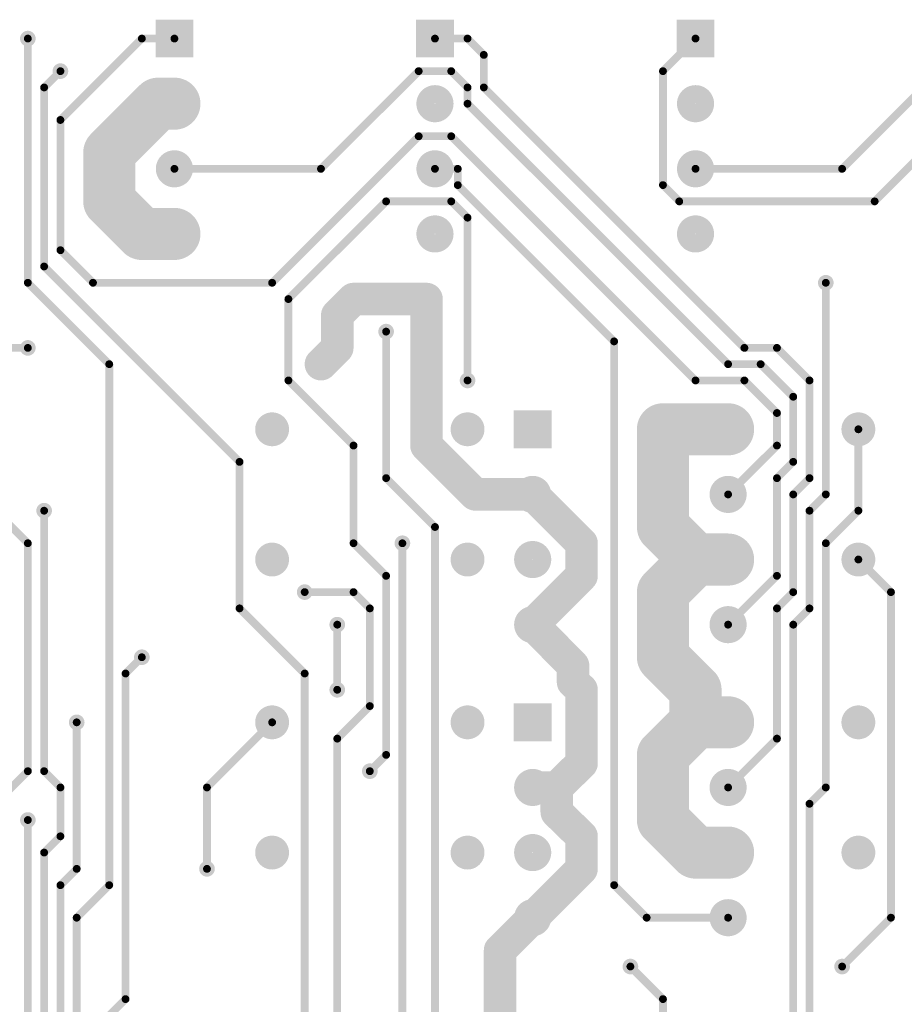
# Model space of a CAD drawing. Extents: x 0.24 to 7.39, y 0.21 to 4.62.
# Tile 8 of 11: x 2.81 to 4.17, y 2.99 to 4.5. Entities that reach past the tile are written whole.
import ezdxf

# ---------------------------------------------------------------- set-up
doc = ezdxf.new("R2010")
doc.units = 0

msp = doc.modelspace()

# ---------------------------------------------------------------- linework, layer by layer
at = {"layer": 'BOT'}
for points, const_width in [([(2.815, 4.471, 1), (2.827, 4.471, 1)], 0.012), ([(2.818, 4.471, 1), (2.824, 4.471, 1)], 0.006), ([(2.993, 4.471, 1), (2.999, 4.471, 1)], 0.006), ([(2.993, 4.471, 1), (2.999, 4.471, 1)], 0.006), ([(3.043, 4.471, 1), (3.049, 4.471, 1)], 0.006), ([(3.443, 4.471, 1), (3.449, 4.471, 1)], 0.006), ([(3.493, 4.471, 1), (3.499, 4.471, 1)], 0.006), ([(3.493, 4.471, 1), (3.499, 4.471, 1)], 0.006), ([(3.843, 4.471, 1), (3.849, 4.471, 1)], 0.006), ([(3.518, 4.446, 1), (3.524, 4.446, 1)], 0.006), ([(3.518, 4.446, 1), (3.524, 4.446, 1)], 0.006), ([(2.865, 4.421, 1), (2.877, 4.421, 1)], 0.012), ([(2.868, 4.421, 1), (2.874, 4.421, 1)], 0.006), ([(3.418, 4.421, 1), (3.424, 4.421, 1)], 0.006), ([(3.418, 4.421, 1), (3.424, 4.421, 1)], 0.006), ([(3.468, 4.421, 1), (3.474, 4.421, 1)], 0.006), ([(3.468, 4.421, 1), (3.474, 4.421, 1)], 0.006), ([(3.793, 4.421, 1), (3.799, 4.421, 1)], 0.006), ([(3.793, 4.421, 1), (3.799, 4.421, 1)], 0.006), ([(2.843, 4.396, 1), (2.849, 4.396, 1)], 0.006), ([(2.843, 4.396, 1), (2.849, 4.396, 1)], 0.006), ([(3.001, 4.371, 1), (3.041, 4.371, 1)], 0.04), ([(3.001, 4.371, 1), (3.041, 4.371, 1)], 0.04), ([(3.026, 4.371, 1), (3.066, 4.371, 1)], 0.04), ([(3.493, 4.396, 1), (3.499, 4.396, 1)], 0.006), ([(3.493, 4.396, 1), (3.499, 4.396, 1)], 0.006), ([(3.518, 4.396, 1), (3.524, 4.396, 1)], 0.006), ([(3.518, 4.396, 1), (3.524, 4.396, 1)], 0.006), ([(3.032, 4.371, 1), (3.06, 4.371, 1)], 0.029), ([(3.432, 4.371, 1), (3.46, 4.371, 1)], 0.029), ([(3.832, 4.371, 1), (3.86, 4.371, 1)], 0.029), ([(3.493, 4.371, 1), (3.499, 4.371, 1)], 0.006), ([(3.493, 4.371, 1), (3.499, 4.371, 1)], 0.006), ([(2.868, 4.346, 1), (2.874, 4.346, 1)], 0.006), ([(2.868, 4.346, 1), (2.874, 4.346, 1)], 0.006), ([(2.926, 4.296, 1), (2.966, 4.296, 1)], 0.04), ([(2.926, 4.296, 1), (2.966, 4.296, 1)], 0.04), ([(3.418, 4.321, 1), (3.424, 4.321, 1)], 0.006), ([(3.418, 4.321, 1), (3.424, 4.321, 1)], 0.006), ([(3.468, 4.321, 1), (3.474, 4.321, 1)], 0.006), ([(3.468, 4.321, 1), (3.474, 4.321, 1)], 0.006), ([(3.032, 4.271, 1), (3.06, 4.271, 1)], 0.029), ([(3.432, 4.271, 1), (3.46, 4.271, 1)], 0.029), ([(3.832, 4.271, 1), (3.86, 4.271, 1)], 0.029), ([(3.043, 4.271, 1), (3.049, 4.271, 1)], 0.006), ([(3.268, 4.271, 1), (3.274, 4.271, 1)], 0.006), ([(3.268, 4.271, 1), (3.274, 4.271, 1)], 0.006), ([(3.443, 4.271, 1), (3.449, 4.271, 1)], 0.006), ([(3.478, 4.271, 1), (3.484, 4.271, 1)], 0.006), ([(3.478, 4.271, 1), (3.484, 4.271, 1)], 0.006), ([(3.843, 4.271, 1), (3.849, 4.271, 1)], 0.006), ([(4.068, 4.271, 1), (4.074, 4.271, 1)], 0.006), ([(4.068, 4.271, 1), (4.074, 4.271, 1)], 0.006), ([(2.926, 4.221, 1), (2.966, 4.221, 1)], 0.04), ([(2.926, 4.221, 1), (2.966, 4.221, 1)], 0.04), ([(3.478, 4.246, 1), (3.484, 4.246, 1)], 0.006), ([(3.478, 4.246, 1), (3.484, 4.246, 1)], 0.006), ([(3.793, 4.246, 1), (3.799, 4.246, 1)], 0.006), ([(3.793, 4.246, 1), (3.799, 4.246, 1)], 0.006), ([(3.368, 4.221, 1), (3.374, 4.221, 1)], 0.006), ([(3.368, 4.221, 1), (3.374, 4.221, 1)], 0.006), ([(3.468, 4.221, 1), (3.474, 4.221, 1)], 0.006), ([(3.468, 4.221, 1), (3.474, 4.221, 1)], 0.006), ([(3.818, 4.221, 1), (3.824, 4.221, 1)], 0.006), ([(3.818, 4.221, 1), (3.824, 4.221, 1)], 0.006), ([(4.118, 4.221, 1), (4.124, 4.221, 1)], 0.006), ([(4.118, 4.221, 1), (4.124, 4.221, 1)], 0.006), ([(2.976, 4.171, 1), (3.016, 4.171, 1)], 0.04), ([(2.976, 4.171, 1), (3.016, 4.171, 1)], 0.04), ([(3.026, 4.171, 1), (3.066, 4.171, 1)], 0.04), ([(3.032, 4.171, 1), (3.06, 4.171, 1)], 0.029), ([(3.432, 4.171, 1), (3.46, 4.171, 1)], 0.029), ([(3.493, 4.196, 1), (3.499, 4.196, 1)], 0.006), ([(3.493, 4.196, 1), (3.499, 4.196, 1)], 0.006), ([(3.832, 4.171, 1), (3.86, 4.171, 1)], 0.029), ([(2.868, 4.146, 1), (2.874, 4.146, 1)], 0.006), ([(2.868, 4.146, 1), (2.874, 4.146, 1)], 0.006), ([(2.843, 4.121, 1), (2.849, 4.121, 1)], 0.006), ([(2.843, 4.121, 1), (2.849, 4.121, 1)], 0.006), ([(2.818, 4.096, 1), (2.824, 4.096, 1)], 0.006), ([(2.818, 4.096, 1), (2.824, 4.096, 1)], 0.006), ([(2.918, 4.096, 1), (2.924, 4.096, 1)], 0.006), ([(2.918, 4.096, 1), (2.924, 4.096, 1)], 0.006), ([(3.193, 4.096, 1), (3.199, 4.096, 1)], 0.006), ([(3.193, 4.096, 1), (3.199, 4.096, 1)], 0.006), ([(4.04, 4.096, 1), (4.052, 4.096, 1)], 0.012), ([(4.043, 4.096, 1), (4.049, 4.096, 1)], 0.006), ([(3.3085, 4.071, 1), (3.3335, 4.071, 1)], 0.025), ([(3.3085, 4.071, 1), (3.3335, 4.071, 1)], 0.025), ([(3.4205, 4.071, 1), (3.4455, 4.071, 1)], 0.025), ([(3.4205, 4.071, 1), (3.4455, 4.071, 1)], 0.025), ([(3.218, 4.071, 1), (3.224, 4.071, 1)], 0.006), ([(3.218, 4.071, 1), (3.224, 4.071, 1)], 0.006), ([(3.2835, 4.046, 1), (3.3085, 4.046, 1)], 0.025), ([(3.2835, 4.046, 1), (3.3085, 4.046, 1)], 0.025), ([(3.365, 4.021, 1), (3.377, 4.021, 1)], 0.012), ([(3.368, 4.021, 1), (3.374, 4.021, 1)], 0.006), ([(2.815, 3.996, 1), (2.827, 3.996, 1)], 0.012), ([(3.2835, 3.996, 1), (3.3085, 3.996, 1)], 0.025), ([(3.2835, 3.996, 1), (3.3085, 3.996, 1)], 0.025), ([(3.718, 4.006, 1), (3.724, 4.006, 1)], 0.006), ([(3.718, 4.006, 1), (3.724, 4.006, 1)], 0.006), ([(2.818, 3.996, 1), (2.824, 3.996, 1)], 0.006), ([(3.2585, 3.971, 1), (3.2835, 3.971, 1)], 0.025), ([(3.918, 3.996, 1), (3.924, 3.996, 1)], 0.006), ([(3.918, 3.996, 1), (3.924, 3.996, 1)], 0.006), ([(3.968, 3.996, 1), (3.974, 3.996, 1)], 0.006), ([(3.968, 3.996, 1), (3.974, 3.996, 1)], 0.006), ([(2.943, 3.971, 1), (2.949, 3.971, 1)], 0.006), ([(2.943, 3.971, 1), (2.949, 3.971, 1)], 0.006), ([(3.265, 3.971, 1), (3.277, 3.971, 1)], 0.012), ([(3.893, 3.971, 1), (3.899, 3.971, 1)], 0.006), ([(3.893, 3.971, 1), (3.899, 3.971, 1)], 0.006), ([(3.943, 3.971, 1), (3.949, 3.971, 1)], 0.006), ([(3.943, 3.971, 1), (3.949, 3.971, 1)], 0.006), ([(3.218, 3.946, 1), (3.224, 3.946, 1)], 0.006), ([(3.218, 3.946, 1), (3.224, 3.946, 1)], 0.006), ([(3.49, 3.946, 1), (3.502, 3.946, 1)], 0.012), ([(3.493, 3.946, 1), (3.499, 3.946, 1)], 0.006), ([(3.843, 3.946, 1), (3.849, 3.946, 1)], 0.006), ([(3.843, 3.946, 1), (3.849, 3.946, 1)], 0.006), ([(3.918, 3.946, 1), (3.924, 3.946, 1)], 0.006), ([(3.918, 3.946, 1), (3.924, 3.946, 1)], 0.006), ([(4.018, 3.946, 1), (4.024, 3.946, 1)], 0.006), ([(4.018, 3.946, 1), (4.024, 3.946, 1)], 0.006), ([(3.993, 3.921, 1), (3.999, 3.921, 1)], 0.006), ([(3.993, 3.921, 1), (3.999, 3.921, 1)], 0.006), ([(3.776, 3.871, 1), (3.816, 3.871, 1)], 0.04), ([(3.776, 3.871, 1), (3.816, 3.871, 1)], 0.04), ([(3.776, 3.871, 1), (3.816, 3.871, 1)], 0.04), ([(3.876, 3.871, 1), (3.916, 3.871, 1)], 0.04), ([(3.876, 3.871, 1), (3.916, 3.871, 1)], 0.04), ([(3.968, 3.896, 1), (3.974, 3.896, 1)], 0.006), ([(3.968, 3.896, 1), (3.974, 3.896, 1)], 0.006), ([(3.183, 3.871, 1), (3.209, 3.871, 1)], 0.026), ([(3.483, 3.871, 1), (3.509, 3.871, 1)], 0.026), ([(3.882, 3.871, 1), (3.91, 3.871, 1)], 0.029), ([(4.083, 3.871, 1), (4.109, 3.871, 1)], 0.026), ([(3.4205, 3.846, 1), (3.4455, 3.846, 1)], 0.025), ([(3.4205, 3.846, 1), (3.4455, 3.846, 1)], 0.025), ([(3.79, 3.871, 1), (3.802, 3.871, 1)], 0.012), ([(4.093, 3.871, 1), (4.099, 3.871, 1)], 0.006), ([(3.318, 3.846, 1), (3.324, 3.846, 1)], 0.006), ([(3.318, 3.846, 1), (3.324, 3.846, 1)], 0.006), ([(3.968, 3.846, 1), (3.974, 3.846, 1)], 0.006), ([(3.968, 3.846, 1), (3.974, 3.846, 1)], 0.006), ([(3.143, 3.821, 1), (3.149, 3.821, 1)], 0.006), ([(3.143, 3.821, 1), (3.149, 3.821, 1)], 0.006), ([(3.993, 3.821, 1), (3.999, 3.821, 1)], 0.006), ([(3.993, 3.821, 1), (3.999, 3.821, 1)], 0.006), ([(3.368, 3.796, 1), (3.374, 3.796, 1)], 0.006), ([(3.368, 3.796, 1), (3.374, 3.796, 1)], 0.006), ([(3.4955, 3.771, 1), (3.5205, 3.771, 1)], 0.025), ([(3.4955, 3.771, 1), (3.5205, 3.771, 1)], 0.025), ([(3.582, 3.771, 1), (3.61, 3.771, 1)], 0.029), ([(3.5835, 3.771, 1), (3.6085, 3.771, 1)], 0.025), ([(3.5835, 3.771, 1), (3.6085, 3.771, 1)], 0.025), ([(3.882, 3.771, 1), (3.91, 3.771, 1)], 0.029), ([(3.968, 3.796, 1), (3.974, 3.796, 1)], 0.006), ([(3.968, 3.796, 1), (3.974, 3.796, 1)], 0.006), ([(4.018, 3.796, 1), (4.024, 3.796, 1)], 0.006), ([(4.018, 3.796, 1), (4.024, 3.796, 1)], 0.006), ([(3.893, 3.771, 1), (3.899, 3.771, 1)], 0.006), ([(3.993, 3.771, 1), (3.999, 3.771, 1)], 0.006), ([(3.993, 3.771, 1), (3.999, 3.771, 1)], 0.006), ([(4.043, 3.771, 1), (4.049, 3.771, 1)], 0.006), ([(4.043, 3.771, 1), (4.049, 3.771, 1)], 0.006), ([(2.84, 3.746, 1), (2.852, 3.746, 1)], 0.012), ([(2.843, 3.746, 1), (2.849, 3.746, 1)], 0.006), ([(3.776, 3.721, 1), (3.816, 3.721, 1)], 0.04), ([(3.776, 3.721, 1), (3.816, 3.721, 1)], 0.04), ([(4.018, 3.746, 1), (4.024, 3.746, 1)], 0.006), ([(4.018, 3.746, 1), (4.024, 3.746, 1)], 0.006), ([(4.093, 3.746, 1), (4.099, 3.746, 1)], 0.006), ([(4.093, 3.746, 1), (4.099, 3.746, 1)], 0.006), ([(3.443, 3.721, 1), (3.449, 3.721, 1)], 0.006), ([(3.443, 3.721, 1), (3.449, 3.721, 1)], 0.006), ([(3.6585, 3.696, 1), (3.6835, 3.696, 1)], 0.025), ([(3.6585, 3.696, 1), (3.6835, 3.696, 1)], 0.025), ([(3.39, 3.696, 1), (3.402, 3.696, 1)], 0.012), ([(3.826, 3.671, 1), (3.866, 3.671, 1)], 0.04), ([(3.826, 3.671, 1), (3.866, 3.671, 1)], 0.04), ([(3.826, 3.671, 1), (3.866, 3.671, 1)], 0.04), ([(3.826, 3.671, 1), (3.866, 3.671, 1)], 0.04), ([(3.876, 3.671, 1), (3.916, 3.671, 1)], 0.04), ([(3.876, 3.671, 1), (3.916, 3.671, 1)], 0.04), ([(2.818, 3.696, 1), (2.824, 3.696, 1)], 0.006), ([(2.818, 3.696, 1), (2.824, 3.696, 1)], 0.006), ([(3.183, 3.671, 1), (3.209, 3.671, 1)], 0.026), ([(3.318, 3.696, 1), (3.324, 3.696, 1)], 0.006), ([(3.318, 3.696, 1), (3.324, 3.696, 1)], 0.006), ([(3.393, 3.696, 1), (3.399, 3.696, 1)], 0.006), ([(3.483, 3.671, 1), (3.509, 3.671, 1)], 0.026), ([(3.582, 3.671, 1), (3.61, 3.671, 1)], 0.029), ([(3.882, 3.671, 1), (3.91, 3.671, 1)], 0.029), ([(4.043, 3.696, 1), (4.049, 3.696, 1)], 0.006), ([(4.043, 3.696, 1), (4.049, 3.696, 1)], 0.006), ([(4.083, 3.671, 1), (4.109, 3.671, 1)], 0.026), ([(4.093, 3.671, 1), (4.099, 3.671, 1)], 0.006), ([(3.6585, 3.646, 1), (3.6835, 3.646, 1)], 0.025), ([(3.6585, 3.646, 1), (3.6835, 3.646, 1)], 0.025), ([(3.776, 3.621, 1), (3.816, 3.621, 1)], 0.04), ([(3.776, 3.621, 1), (3.816, 3.621, 1)], 0.04), ([(3.368, 3.646, 1), (3.374, 3.646, 1)], 0.006), ([(3.368, 3.646, 1), (3.374, 3.646, 1)], 0.006), ([(3.968, 3.646, 1), (3.974, 3.646, 1)], 0.006), ([(3.968, 3.646, 1), (3.974, 3.646, 1)], 0.006), ([(3.24, 3.621, 1), (3.252, 3.621, 1)], 0.012), ([(3.243, 3.621, 1), (3.249, 3.621, 1)], 0.006), ([(3.318, 3.621, 1), (3.324, 3.621, 1)], 0.006), ([(3.318, 3.621, 1), (3.324, 3.621, 1)], 0.006), ([(3.993, 3.621, 1), (3.999, 3.621, 1)], 0.006), ([(3.993, 3.621, 1), (3.999, 3.621, 1)], 0.006), ([(4.143, 3.621, 1), (4.149, 3.621, 1)], 0.006), ([(4.143, 3.621, 1), (4.149, 3.621, 1)], 0.006), ([(3.143, 3.596, 1), (3.149, 3.596, 1)], 0.006), ([(3.143, 3.596, 1), (3.149, 3.596, 1)], 0.006), ([(3.343, 3.596, 1), (3.349, 3.596, 1)], 0.006), ([(3.343, 3.596, 1), (3.349, 3.596, 1)], 0.006), ([(3.582, 3.571, 1), (3.61, 3.571, 1)], 0.029), ([(3.882, 3.571, 1), (3.91, 3.571, 1)], 0.029), ([(3.968, 3.596, 1), (3.974, 3.596, 1)], 0.006), ([(3.968, 3.596, 1), (3.974, 3.596, 1)], 0.006), ([(4.018, 3.596, 1), (4.024, 3.596, 1)], 0.006), ([(4.018, 3.596, 1), (4.024, 3.596, 1)], 0.006), ([(3.5835, 3.571, 1), (3.6085, 3.571, 1)], 0.025), ([(3.5835, 3.571, 1), (3.6085, 3.571, 1)], 0.025), ([(3.29, 3.571, 1), (3.302, 3.571, 1)], 0.012), ([(3.293, 3.571, 1), (3.299, 3.571, 1)], 0.006), ([(3.893, 3.571, 1), (3.899, 3.571, 1)], 0.006), ([(3.993, 3.571, 1), (3.999, 3.571, 1)], 0.006), ([(3.993, 3.571, 1), (3.999, 3.571, 1)], 0.006), ([(3.776, 3.521, 1), (3.816, 3.521, 1)], 0.04), ([(3.776, 3.521, 1), (3.816, 3.521, 1)], 0.04), ([(2.99, 3.521, 1), (3.002, 3.521, 1)], 0.012), ([(2.993, 3.521, 1), (2.999, 3.521, 1)], 0.006), ([(3.6455, 3.508, 1), (3.6705, 3.508, 1)], 0.025), ([(3.6455, 3.508, 1), (3.6705, 3.508, 1)], 0.025), ([(3.6455, 3.483, 1), (3.6705, 3.483, 1)], 0.025), ([(3.6455, 3.483, 1), (3.6705, 3.483, 1)], 0.025), ([(3.826, 3.471, 1), (3.866, 3.471, 1)], 0.04), ([(3.826, 3.471, 1), (3.866, 3.471, 1)], 0.04), ([(2.968, 3.496, 1), (2.974, 3.496, 1)], 0.006), ([(2.968, 3.496, 1), (2.974, 3.496, 1)], 0.006), ([(3.243, 3.496, 1), (3.249, 3.496, 1)], 0.006), ([(3.243, 3.496, 1), (3.249, 3.496, 1)], 0.006), ([(3.6585, 3.471, 1), (3.6835, 3.471, 1)], 0.025), ([(3.6585, 3.471, 1), (3.6835, 3.471, 1)], 0.025), ([(3.29, 3.471, 1), (3.302, 3.471, 1)], 0.012), ([(3.293, 3.471, 1), (3.299, 3.471, 1)], 0.006), ([(3.343, 3.446, 1), (3.349, 3.446, 1)], 0.006), ([(3.343, 3.446, 1), (3.349, 3.446, 1)], 0.006), ([(3.826, 3.421, 1), (3.866, 3.421, 1)], 0.04), ([(3.826, 3.421, 1), (3.866, 3.421, 1)], 0.04), ([(3.826, 3.421, 1), (3.866, 3.421, 1)], 0.04), ([(3.826, 3.421, 1), (3.866, 3.421, 1)], 0.04), ([(3.876, 3.421, 1), (3.916, 3.421, 1)], 0.04), ([(3.876, 3.421, 1), (3.916, 3.421, 1)], 0.04), ([(3.882, 3.421, 1), (3.91, 3.421, 1)], 0.029), ([(2.89, 3.421, 1), (2.902, 3.421, 1)], 0.012), ([(3.183, 3.421, 1), (3.209, 3.421, 1)], 0.026), ([(3.483, 3.421, 1), (3.509, 3.421, 1)], 0.026), ([(4.083, 3.421, 1), (4.109, 3.421, 1)], 0.026), ([(2.893, 3.421, 1), (2.899, 3.421, 1)], 0.006), ([(3.193, 3.421, 1), (3.199, 3.421, 1)], 0.006), ([(3.293, 3.396, 1), (3.299, 3.396, 1)], 0.006), ([(3.293, 3.396, 1), (3.299, 3.396, 1)], 0.006), ([(3.776, 3.371, 1), (3.816, 3.371, 1)], 0.04), ([(3.776, 3.371, 1), (3.816, 3.371, 1)], 0.04), ([(3.968, 3.396, 1), (3.974, 3.396, 1)], 0.006), ([(3.968, 3.396, 1), (3.974, 3.396, 1)], 0.006), ([(3.368, 3.371, 1), (3.374, 3.371, 1)], 0.006), ([(3.368, 3.371, 1), (3.374, 3.371, 1)], 0.006), ([(3.6585, 3.358, 1), (3.6835, 3.358, 1)], 0.025), ([(3.6585, 3.358, 1), (3.6835, 3.358, 1)], 0.025), ([(3.34, 3.346, 1), (3.352, 3.346, 1)], 0.012), ([(2.818, 3.346, 1), (2.824, 3.346, 1)], 0.006), ([(2.818, 3.346, 1), (2.824, 3.346, 1)], 0.006), ([(2.843, 3.346, 1), (2.849, 3.346, 1)], 0.006), ([(2.843, 3.346, 1), (2.849, 3.346, 1)], 0.006), ([(3.343, 3.346, 1), (3.349, 3.346, 1)], 0.006), ([(3.582, 3.321, 1), (3.61, 3.321, 1)], 0.029), ([(3.5835, 3.321, 1), (3.6085, 3.321, 1)], 0.025), ([(3.5835, 3.321, 1), (3.6085, 3.321, 1)], 0.025), ([(3.6205, 3.321, 1), (3.6455, 3.321, 1)], 0.025), ([(3.6205, 3.321, 1), (3.6455, 3.321, 1)], 0.025), ([(3.6205, 3.321, 1), (3.6455, 3.321, 1)], 0.025), ([(3.6205, 3.321, 1), (3.6455, 3.321, 1)], 0.025), ([(3.882, 3.321, 1), (3.91, 3.321, 1)], 0.029), ([(2.868, 3.321, 1), (2.874, 3.321, 1)], 0.006), ([(2.868, 3.321, 1), (2.874, 3.321, 1)], 0.006), ([(3.093, 3.321, 1), (3.099, 3.321, 1)], 0.006), ([(3.093, 3.321, 1), (3.099, 3.321, 1)], 0.006), ([(3.893, 3.321, 1), (3.899, 3.321, 1)], 0.006), ([(4.043, 3.321, 1), (4.049, 3.321, 1)], 0.006), ([(4.043, 3.321, 1), (4.049, 3.321, 1)], 0.006), ([(3.6205, 3.283, 1), (3.6455, 3.283, 1)], 0.025), ([(3.6205, 3.283, 1), (3.6455, 3.283, 1)], 0.025), ([(3.776, 3.271, 1), (3.816, 3.271, 1)], 0.04), ([(3.776, 3.271, 1), (3.816, 3.271, 1)], 0.04), ([(4.018, 3.296, 1), (4.024, 3.296, 1)], 0.006), ([(4.018, 3.296, 1), (4.024, 3.296, 1)], 0.006), ([(2.815, 3.271, 1), (2.827, 3.271, 1)], 0.012), ([(2.818, 3.271, 1), (2.824, 3.271, 1)], 0.006), ([(3.6585, 3.246, 1), (3.6835, 3.246, 1)], 0.025), ([(3.6585, 3.246, 1), (3.6835, 3.246, 1)], 0.025), ([(2.868, 3.246, 1), (2.874, 3.246, 1)], 0.006), ([(2.868, 3.246, 1), (2.874, 3.246, 1)], 0.006), ([(3.826, 3.221, 1), (3.866, 3.221, 1)], 0.04), ([(3.826, 3.221, 1), (3.866, 3.221, 1)], 0.04), ([(3.876, 3.221, 1), (3.916, 3.221, 1)], 0.04), ([(3.183, 3.221, 1), (3.209, 3.221, 1)], 0.026), ([(3.483, 3.221, 1), (3.509, 3.221, 1)], 0.026), ([(3.582, 3.221, 1), (3.61, 3.221, 1)], 0.029), ([(3.882, 3.221, 1), (3.91, 3.221, 1)], 0.029), ([(4.083, 3.221, 1), (4.109, 3.221, 1)], 0.026), ([(2.843, 3.221, 1), (2.849, 3.221, 1)], 0.006), ([(2.843, 3.221, 1), (2.849, 3.221, 1)], 0.006), ([(3.6585, 3.196, 1), (3.6835, 3.196, 1)], 0.025), ([(3.6585, 3.196, 1), (3.6835, 3.196, 1)], 0.025), ([(3.09, 3.196, 1), (3.102, 3.196, 1)], 0.012), ([(2.893, 3.196, 1), (2.899, 3.196, 1)], 0.006), ([(2.893, 3.196, 1), (2.899, 3.196, 1)], 0.006), ([(3.093, 3.196, 1), (3.099, 3.196, 1)], 0.006), ([(2.868, 3.171, 1), (2.874, 3.171, 1)], 0.006), ([(2.868, 3.171, 1), (2.874, 3.171, 1)], 0.006), ([(2.943, 3.171, 1), (2.949, 3.171, 1)], 0.006), ([(2.943, 3.171, 1), (2.949, 3.171, 1)], 0.006), ([(3.718, 3.171, 1), (3.724, 3.171, 1)], 0.006), ([(3.718, 3.171, 1), (3.724, 3.171, 1)], 0.006), ([(3.582, 3.121, 1), (3.61, 3.121, 1)], 0.029), ([(3.5835, 3.121, 1), (3.6085, 3.121, 1)], 0.025), ([(3.5835, 3.121, 1), (3.6085, 3.121, 1)], 0.025), ([(3.882, 3.121, 1), (3.91, 3.121, 1)], 0.029), ([(2.893, 3.121, 1), (2.899, 3.121, 1)], 0.006), ([(2.893, 3.121, 1), (2.899, 3.121, 1)], 0.006), ([(3.768, 3.121, 1), (3.774, 3.121, 1)], 0.006), ([(3.768, 3.121, 1), (3.774, 3.121, 1)], 0.006), ([(3.893, 3.121, 1), (3.899, 3.121, 1)], 0.006), ([(4.143, 3.121, 1), (4.149, 3.121, 1)], 0.006), ([(4.143, 3.121, 1), (4.149, 3.121, 1)], 0.006), ([(3.5335, 3.071, 1), (3.5585, 3.071, 1)], 0.025), ([(3.5335, 3.071, 1), (3.5585, 3.071, 1)], 0.025), ([(3.74, 3.046, 1), (3.752, 3.046, 1)], 0.012), ([(4.065, 3.046, 1), (4.077, 3.046, 1)], 0.012), ([(3.743, 3.046, 1), (3.749, 3.046, 1)], 0.006), ([(4.068, 3.046, 1), (4.074, 3.046, 1)], 0.006), ([(2.968, 2.996, 1), (2.974, 2.996, 1)], 0.006), ([(2.968, 2.996, 1), (2.974, 2.996, 1)], 0.006), ([(3.793, 2.996, 1), (3.799, 2.996, 1)], 0.006), ([(3.793, 2.996, 1), (3.799, 2.996, 1)], 0.006)]:
    msp.add_lwpolyline(points, format="xyb", close=True, dxfattribs=dict(at, const_width=const_width))
for points, const_width in [([(2.821, 4.096), (2.821, 4.471)], 0.012), ([(2.996, 4.471), (2.871, 4.346)], 0.012), ([(3.046, 4.471), (2.996, 4.471)], 0.012), ([(3.446, 4.471), (3.496, 4.471)], 0.012), ([(3.496, 4.471), (3.521, 4.446)], 0.012), ([(3.796, 4.421), (3.846, 4.471)], 0.012), ([(3.521, 4.446), (3.521, 4.396)], 0.012), ([(2.871, 4.421), (2.846, 4.396)], 0.012), ([(3.271, 4.271), (3.421, 4.421)], 0.012), ([(3.421, 4.421), (3.471, 4.421)], 0.012), ([(3.471, 4.421), (3.496, 4.396)], 0.012), ([(3.796, 4.246), (3.796, 4.421)], 0.012), ([(4.221, 4.421), (4.071, 4.271)], 0.012), ([(2.846, 4.396), (2.846, 4.121)], 0.012), ([(2.946, 4.296), (3.021, 4.371)], 0.08), ([(3.021, 4.371), (3.046, 4.371)], 0.08), ([(3.496, 4.396), (3.496, 4.371)], 0.012), ([(3.521, 4.396), (3.921, 3.996)], 0.012), ([(3.496, 4.371), (3.896, 3.971)], 0.012), ([(2.871, 4.346), (2.871, 4.146)], 0.012), ([(2.946, 4.221), (2.946, 4.296)], 0.08), ([(3.196, 4.096), (3.421, 4.321)], 0.012), ([(3.421, 4.321), (3.471, 4.321)], 0.012), ([(3.471, 4.321), (3.846, 3.946)], 0.012), ([(4.221, 4.321), (4.121, 4.221)], 0.012), ([(3.046, 4.271), (3.271, 4.271)], 0.012), ([(3.481, 4.271), (3.446, 4.271)], 0.012), ([(3.481, 4.246), (3.481, 4.271)], 0.012), ([(4.071, 4.271), (3.846, 4.271)], 0.012), ([(2.996, 4.171), (2.946, 4.221)], 0.08), ([(3.721, 4.006), (3.481, 4.246)], 0.012), ([(3.821, 4.221), (3.796, 4.246)], 0.012), ([(3.371, 4.221), (3.221, 4.071)], 0.012), ([(3.471, 4.221), (3.371, 4.221)], 0.012), ([(3.496, 4.196), (3.471, 4.221)], 0.012), ([(4.121, 4.221), (3.821, 4.221)], 0.012), ([(3.046, 4.171), (2.996, 4.171)], 0.08), ([(3.496, 3.946), (3.496, 4.196)], 0.012), ([(2.871, 4.146), (2.921, 4.096)], 0.012), ([(2.846, 4.121), (3.146, 3.821)], 0.012), ([(2.946, 3.971), (2.821, 4.096)], 0.012), ([(2.921, 4.096), (3.196, 4.096)], 0.012), ([(4.046, 4.096), (4.046, 3.771)], 0.012), ([(3.321, 4.071), (3.296, 4.046)], 0.05), ([(3.433, 4.071), (3.321, 4.071)], 0.05), ([(3.433, 3.846), (3.433, 4.071)], 0.05), ([(2.821, 3.696), (2.446, 4.071)], 0.012), ([(3.221, 4.071), (3.221, 3.946)], 0.012), ([(3.296, 4.046), (3.296, 3.996)], 0.05), ([(3.371, 3.796), (3.371, 4.021)], 0.012), ([(3.296, 3.996), (3.271, 3.971)], 0.05), ([(3.721, 3.171), (3.721, 4.006)], 0.012), ([(2.821, 3.996), (2.621, 3.996)], 0.012), ([(3.921, 3.996), (3.971, 3.996)], 0.012), ([(3.971, 3.996), (4.021, 3.946)], 0.012), ([(2.946, 3.171), (2.946, 3.971)], 0.012), ([(3.896, 3.971), (3.946, 3.971)], 0.012), ([(3.946, 3.971), (3.996, 3.921)], 0.012), ([(3.221, 3.946), (3.321, 3.846)], 0.012), ([(3.846, 3.946), (3.921, 3.946)], 0.012), ([(3.921, 3.946), (3.971, 3.896)], 0.012), ([(4.021, 3.946), (4.021, 3.796)], 0.012), ([(3.996, 3.921), (3.996, 3.821)], 0.012), ([(3.896, 3.871), (3.796, 3.871)], 0.08), ([(3.796, 3.871), (3.796, 3.721)], 0.08), ([(3.796, 3.871), (3.896, 3.871)], 0.08), ([(3.971, 3.896), (3.971, 3.846)], 0.012), ([(3.508, 3.771), (3.433, 3.846)], 0.05), ([(4.096, 3.746), (4.096, 3.871)], 0.012), ([(3.321, 3.846), (3.321, 3.696)], 0.012), ([(3.971, 3.846), (3.896, 3.771)], 0.012), ([(3.146, 3.821), (3.146, 3.596)], 0.012), ([(3.996, 3.821), (3.971, 3.796)], 0.012), ([(3.446, 3.721), (3.371, 3.796)], 0.012), ([(3.596, 3.771), (3.508, 3.771)], 0.05), ([(3.596, 3.771), (3.671, 3.696)], 0.05), ([(3.971, 3.796), (3.971, 3.646)], 0.012), ([(4.021, 3.796), (3.996, 3.771)], 0.012), ([(3.996, 3.771), (3.996, 3.621)], 0.012), ([(4.046, 3.771), (4.021, 3.746)], 0.012), ([(2.846, 3.746), (2.846, 3.346)], 0.012), ([(3.796, 3.721), (3.846, 3.671)], 0.08), ([(4.021, 3.746), (4.021, 3.596)], 0.012), ([(4.046, 3.696), (4.096, 3.746)], 0.012), ([(3.446, 2.521), (3.446, 3.721)], 0.012), ([(3.671, 3.696), (3.671, 3.646)], 0.05), ([(3.796, 3.621), (3.846, 3.671)], 0.08), ([(3.846, 3.671), (3.896, 3.671)], 0.08), ([(3.846, 3.671), (3.896, 3.671)], 0.08), ([(2.821, 3.346), (2.821, 3.696)], 0.012), ([(3.321, 3.696), (3.371, 3.646)], 0.012), ([(3.396, 2.571), (3.396, 3.696)], 0.012), ([(4.046, 3.321), (4.046, 3.696)], 0.012), ([(4.146, 3.621), (4.096, 3.671)], 0.012), ([(3.671, 3.646), (3.596, 3.571)], 0.05), ([(3.796, 3.521), (3.796, 3.621)], 0.08), ([(3.371, 3.646), (3.371, 3.371)], 0.012), ([(3.971, 3.646), (3.896, 3.571)], 0.012), ([(3.321, 3.621), (3.246, 3.621)], 0.012), ([(3.346, 3.596), (3.321, 3.621)], 0.012), ([(3.996, 3.621), (3.971, 3.596)], 0.012), ([(4.146, 3.121), (4.146, 3.621)], 0.012), ([(3.146, 3.596), (3.246, 3.496)], 0.012), ([(3.346, 3.446), (3.346, 3.596)], 0.012), ([(3.971, 3.596), (3.971, 3.396)], 0.012), ([(4.021, 3.596), (3.996, 3.571)], 0.012), ([(3.658, 3.508), (3.596, 3.571)], 0.05), ([(3.296, 3.471), (3.296, 3.571)], 0.012), ([(3.996, 3.571), (3.996, 2.046)], 0.012), ([(3.846, 3.471), (3.796, 3.521)], 0.08), ([(2.996, 3.521), (2.971, 3.496)], 0.012), ([(3.658, 3.483), (3.658, 3.508)], 0.05), ([(3.671, 3.471), (3.658, 3.483)], 0.05), ([(3.846, 3.421), (3.846, 3.471)], 0.08), ([(2.971, 3.496), (2.971, 2.996)], 0.012), ([(3.246, 3.496), (3.246, 2.546)], 0.012), ([(3.671, 3.358), (3.671, 3.471)], 0.05), ([(3.296, 3.396), (3.346, 3.446)], 0.012), ([(3.796, 3.371), (3.846, 3.421)], 0.08), ([(3.846, 3.421), (3.896, 3.421)], 0.08), ([(3.896, 3.421), (3.846, 3.421)], 0.08), ([(2.896, 3.196), (2.896, 3.421)], 0.012), ([(3.096, 3.321), (3.196, 3.421)], 0.012), ([(3.796, 3.271), (3.796, 3.371)], 0.08), ([(3.296, 2.546), (3.296, 3.396)], 0.012), ([(3.971, 3.396), (3.896, 3.321)], 0.012), ([(3.371, 3.371), (3.346, 3.346)], 0.012), ([(3.633, 3.321), (3.671, 3.358)], 0.05), ([(2.771, 3.296), (2.821, 3.346)], 0.012), ([(2.846, 3.346), (2.871, 3.321)], 0.012), ([(3.596, 3.321), (3.633, 3.321)], 0.05), ([(3.633, 3.321), (3.596, 3.321)], 0.05), ([(3.633, 3.283), (3.633, 3.321)], 0.05), ([(2.871, 3.321), (2.871, 3.246)], 0.012), ([(3.096, 3.196), (3.096, 3.321)], 0.012), ([(4.021, 3.296), (4.046, 3.321)], 0.012), ([(3.671, 3.246), (3.633, 3.283)], 0.05), ([(3.846, 3.221), (3.796, 3.271)], 0.08), ([(4.021, 2.946), (4.021, 3.296)], 0.012), ([(2.821, 3.271), (2.821, 2.446)], 0.012), ([(3.671, 3.196), (3.671, 3.246)], 0.05), ([(2.871, 3.246), (2.846, 3.221)], 0.012), ([(3.896, 3.221), (3.846, 3.221)], 0.08), ([(2.846, 3.221), (2.846, 2.521)], 0.012), ([(3.596, 3.121), (3.671, 3.196)], 0.05), ([(2.871, 3.171), (2.896, 3.196)], 0.012), ([(2.871, 2.546), (2.871, 3.171)], 0.012), ([(2.896, 3.121), (2.946, 3.171)], 0.012), ([(3.771, 3.121), (3.721, 3.171)], 0.012), ([(3.546, 3.071), (3.596, 3.121)], 0.05), ([(2.896, 2.646), (2.896, 3.121)], 0.012), ([(3.896, 3.121), (3.771, 3.121)], 0.012), ([(4.071, 3.046), (4.146, 3.121)], 0.012), ([(3.546, 2.496), (3.546, 3.071)], 0.05), ([(3.796, 2.996), (3.746, 3.046)], 0.012), ([(2.971, 2.996), (2.921, 2.946)], 0.012), ([(3.796, 1.971), (3.796, 2.996)], 0.012)]:
    msp.add_lwpolyline(points, dxfattribs=dict(at, const_width=const_width))
for points in [[(3.017, 4.442), (3.075, 4.442), (3.017, 4.5), (3.075, 4.5)], [(3.417, 4.442), (3.475, 4.442), (3.417, 4.5), (3.475, 4.5)], [(3.817, 4.442), (3.875, 4.442), (3.817, 4.5), (3.875, 4.5)], [(3.567, 3.842), (3.625, 3.842), (3.567, 3.9), (3.625, 3.9)], [(3.567, 3.392), (3.625, 3.392), (3.567, 3.45), (3.625, 3.45)]]:
    msp.add_solid(points, dxfattribs=at)

doc.saveas('drawing.dxf')
